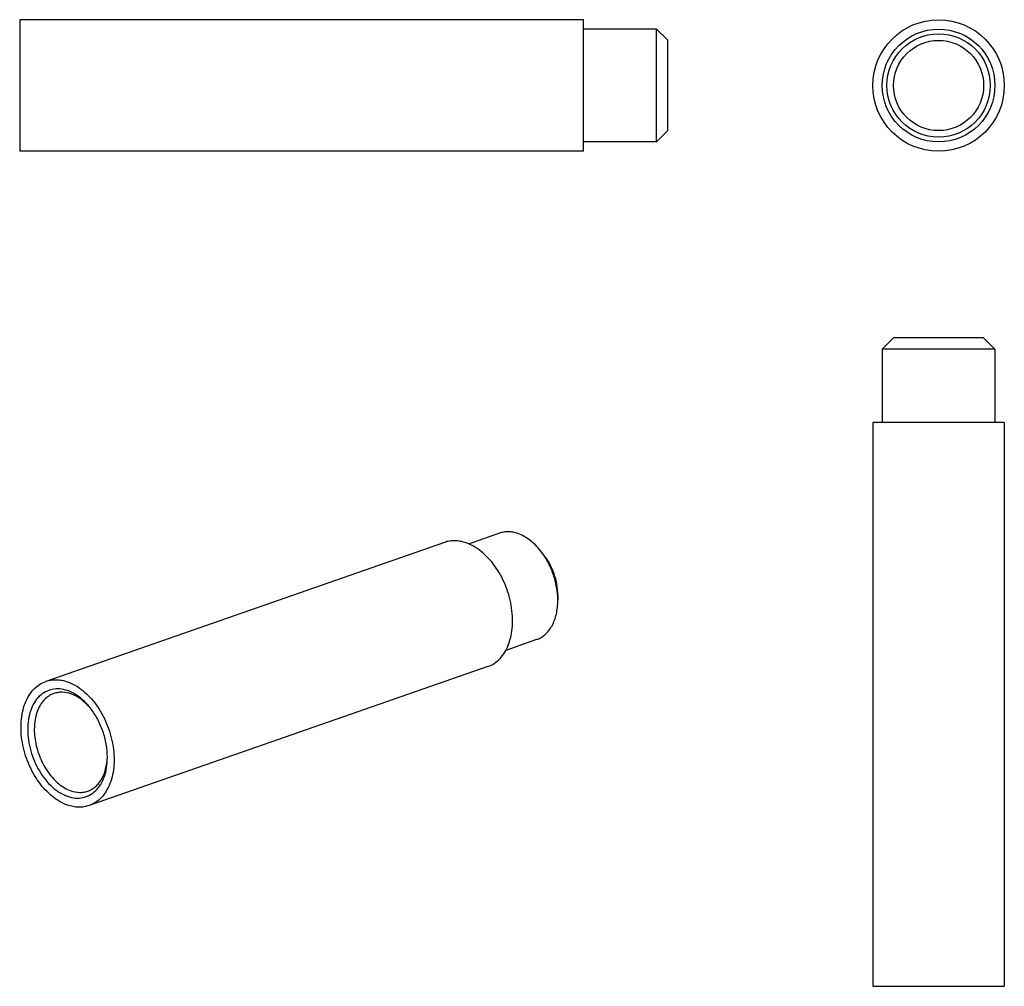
# Model space of a CAD drawing. Header units: millimetres. Extents: x 122 to 226, y 118 to 221.
import ezdxf

# ---------------------------------------------------------------- set-up
doc = ezdxf.new("R2010")
doc.units = ezdxf.units.MM
doc.header["$LTSCALE"] = 23.1
doc.layers.get('0').update_dxf_attribs({"linetype": 'CONTINUOUS'})

msp = doc.modelspace()

# ---------------------------------------------------------------- linework, layer by layer
at = {"color": 7, "linetype": 'CONTINUOUS'}
for p, q in [((121.65, 221.12), (121.65, 207.12)), ((181.65, 221.12), (121.65, 221.12)), ((181.65, 207.12), (181.65, 221.12)), ((189.45, 220.12), (181.65, 220.12)), ((190.65, 218.93), (189.45, 220.12)), ((189.45, 208.12), (189.45, 220.12)), ((190.65, 209.32), (190.65, 218.93)), ((190.65, 209.32), (189.45, 208.12)), ((189.45, 208.12), (181.65, 208.12)), ((181.65, 207.12), (121.65, 207.12)), ((214.66, 187.25), (213.46, 186.05)), ((224.26, 187.25), (214.66, 187.25)), ((224.26, 187.25), (225.46, 186.05)), ((213.46, 186.05), (213.46, 178.25)), ((225.46, 186.05), (213.46, 186.05)), ((225.46, 186.05), (225.46, 178.25)), ((212.46, 178.25), (212.46, 118.25)), ((226.46, 178.25), (212.46, 178.25)), ((226.46, 178.25), (226.46, 118.25)), ((172.71, 166.47), (169.42, 165.32)), ((166.86, 165.49), (124.44, 150.7)), ((177.45, 164.14), (177.09, 164.6)), ((178.93, 159.92), (178.93, 159.33)), ((176.66, 155.14), (173.38, 154)), ((171.47, 152.27), (129.05, 137.48)), ((212.46, 118.25), (226.46, 118.25))]:
    msp.add_line(p, q, dxfattribs=at)
for radius in [7, 6, 5.5, 4.8]:
    msp.add_circle((219.46, 214.12), radius, dxfattribs=at)
for points, knots in [([(169.17, 165.44), (168.97, 165.51), (168.58, 165.62), (167.99, 165.68), (167.41, 165.65), (167.04, 165.55), (166.86, 165.49)], [0, 0, 0, 0, 0.263684, 0.516146, 0.760248, 1, 1, 1, 1]), ([(174.68, 166.43), (174.52, 166.49), (174.18, 166.58), (173.67, 166.63), (173.18, 166.6), (172.86, 166.52), (172.71, 166.47)], [0, 0, 0, 0, 0.263724, 0.516134, 0.760245, 1, 1, 1, 1]), ([(177.09, 164.6), (176.92, 164.82), (176.56, 165.22), (175.79, 165.89), (175.14, 166.27), (174.68, 166.43)], [0, 0, 0, 0, 0.271374, 0.529478, 1, 1, 1, 1]), ([(171.47, 152.27), (171.71, 152.36), (172.19, 152.59), (172.81, 153.12), (173.32, 153.81), (173.71, 154.63), (173.98, 155.57), (174.12, 156.59), (174.12, 157.67), (173.95, 159.17), (173.51, 160.66), (172.84, 162.04), (172.25, 162.98), (171.56, 163.82), (170.6, 164.73), (169.75, 165.24), (169.17, 165.44)], [0, 0, 0, 0, 0.048025, 0.097661, 0.150209, 0.20648, 0.26677, 0.330922, 0.398417, 0.468469, 0.612033, 0.683578, 0.75345, 0.82069, 0.884531, 1, 1, 1, 1]), ([(178.93, 159.33), (178.93, 159.79), (178.84, 160.74), (178.47, 162.13), (177.9, 163.44), (177.38, 164.24), (177.09, 164.6)], [0, 0, 0, 0, 0.245927, 0.5, 0.754073, 1, 1, 1, 1]), ([(178.93, 159.92), (178.93, 160.29), (178.86, 161.05), (178.56, 162.16), (178.1, 163.21), (177.69, 163.84), (177.45, 164.14)], [0, 0, 0, 0, 0.245927, 0.499999, 0.754072, 1, 1, 1, 1]), ([(176.66, 155.14), (176.83, 155.2), (177.16, 155.35), (177.61, 155.69), (178, 156.12), (178.33, 156.63), (178.6, 157.22), (178.79, 157.88), (178.9, 158.59), (178.93, 159.08), (178.93, 159.33)], [0, 0, 0, 0, 0.106803, 0.21604, 0.329822, 0.449709, 0.576625, 0.710879, 0.852233, 1, 1, 1, 1]), ([(126.74, 137.53), (126.16, 137.74), (125.31, 138.24), (124.35, 139.15), (123.66, 139.99), (123.06, 140.94), (122.4, 142.32), (121.96, 143.8), (121.78, 145.3), (121.79, 146.39), (121.92, 147.41), (122.19, 148.35), (122.59, 149.17), (123.1, 149.85), (123.72, 150.38), (124.19, 150.62), (124.44, 150.7)], [0, 0, 0, 0, 0.115467, 0.179309, 0.246549, 0.316421, 0.387967, 0.531533, 0.601586, 0.669081, 0.733232, 0.793522, 0.849792, 0.902339, 0.951975, 1, 1, 1, 1]), ([(126.74, 149.72), (126.47, 149.81), (125.93, 149.93), (125.12, 149.89), (124.36, 149.62), (123.7, 149.13), (123.17, 148.44), (122.78, 147.6), (122.55, 146.62), (122.47, 145.55), (122.56, 144.43), (122.8, 143.3), (123.19, 142.19), (123.71, 141.16), (124.35, 140.24), (125.28, 139.24), (126.14, 138.68), (126.74, 138.47)], [0, 0, 0, 0, 0.053624, 0.104074, 0.15342, 0.204028, 0.257925, 0.316351, 0.379675, 0.447519, 0.518952, 0.592658, 0.667109, 0.740708, 0.811934, 0.879496, 1, 1, 1, 1]), ([(124.44, 150.7), (124.61, 150.76), (124.98, 150.86), (125.56, 150.89), (126.16, 150.83), (126.55, 150.72), (126.74, 150.65)], [0, 0, 0, 0, 0.239751, 0.483852, 0.736316, 1, 1, 1, 1]), ([(126.74, 150.65), (127.33, 150.45), (128.17, 149.94), (129.14, 149.03), (129.82, 148.2), (130.42, 147.25), (131.08, 145.87), (131.52, 144.39), (131.7, 142.89), (131.7, 141.8), (131.56, 140.78), (131.29, 139.84), (130.89, 139.02), (130.38, 138.33), (129.76, 137.8), (129.29, 137.57), (129.04, 137.48)], [0, 0, 0, 0, 0.115467, 0.179309, 0.246549, 0.316421, 0.387967, 0.531533, 0.601586, 0.669081, 0.733232, 0.793522, 0.849792, 0.902339, 0.951975, 1, 1, 1, 1]), ([(125.28, 149.41), (125.09, 149.34), (124.72, 149.16), (124.23, 148.74), (123.83, 148.2), (123.4, 147.31), (123.2, 146.27), (123.2, 145.17), (123.34, 143.99), (123.77, 142.54), (124.49, 141.23), (125.21, 140.33), (125.97, 139.62), (126.63, 139.22), (127.09, 139.06)], [0, 0, 0, 0, 0.048054, 0.097719, 0.150297, 0.2066, 0.330774, 0.398309, 0.468402, 0.612048, 0.753312, 0.820591, 0.884467, 1, 1, 1, 1]), ([(127.09, 149.37), (126.8, 149.48), (126.33, 149.57), (125.71, 149.53), (125.42, 149.46), (125.28, 149.41)], [0, 0, 0, 0, 0.51538, 0.759871, 1, 1, 1, 1]), ([(127.17, 149.54), (127.13, 149.56), (126.99, 149.62), (126.85, 149.68), (126.74, 149.72)], [0, 0, 0, 0, 0.254166, 1, 1, 1, 1]), ([(129.14, 147.89), (128.99, 148.06), (128.41, 148.67), (127.68, 149.17), (127.09, 149.37)], [0, 0, 0, 0, 0.271088, 1, 1, 1, 1]), ([(129.15, 147.89), (129, 148.07), (128.43, 148.72), (127.74, 149.27), (127.17, 149.54)], [0, 0, 0, 0, 0.267724, 1, 1, 1, 1]), ([(130.98, 142.61), (130.98, 143.08), (130.9, 144.03), (130.53, 145.41), (129.96, 146.73), (129.43, 147.52), (129.15, 147.89)], [0, 0, 0, 0, 0.245926, 0.499997, 0.754071, 1, 1, 1, 1]), ([(126.74, 138.47), (127.01, 138.38), (127.55, 138.25), (128.37, 138.29), (129.12, 138.56), (129.78, 139.06), (130.31, 139.74), (130.7, 140.59), (130.93, 141.56), (130.98, 142.26), (130.98, 142.61)], [0, 0, 0, 0, 0.119825, 0.232557, 0.342823, 0.455908, 0.576344, 0.706899, 0.848398, 1, 1, 1, 1]), ([(128.9, 139.02), (129.05, 139.07), (129.35, 139.21), (129.74, 139.5), (130.09, 139.86), (130.39, 140.3), (130.63, 140.81), (130.88, 141.57), (130.96, 142.19), (130.98, 142.61)], [0, 0, 0, 0, 0.107813, 0.217873, 0.332158, 0.452168, 0.578847, 0.712591, 1, 1, 1, 1]), ([(127.09, 139.06), (127.39, 138.96), (127.86, 138.86), (128.48, 138.9), (128.77, 138.97), (128.9, 139.02)], [0, 0, 0, 0, 0.51538, 0.759871, 1, 1, 1, 1]), ([(129.04, 137.48), (128.87, 137.42), (128.5, 137.33), (127.92, 137.29), (127.33, 137.36), (126.94, 137.46), (126.74, 137.53)], [0, 0, 0, 0, 0.239751, 0.483852, 0.736316, 1, 1, 1, 1])]:
    msp.add_open_spline(points, degree=3, knots=knots, dxfattribs=at)

doc.saveas('drawing.dxf')
